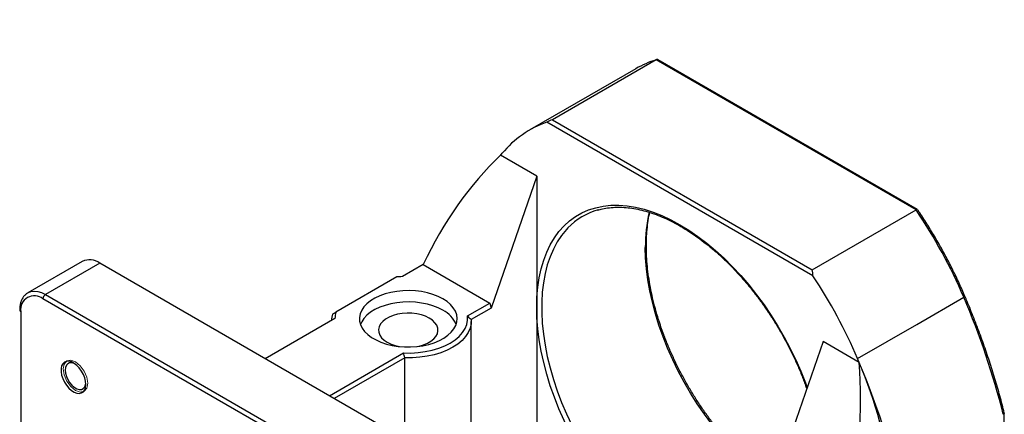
# Model space of a CAD drawing. Header units: millimetres. Extents: x 29 to 270, y 0 to 199.
# Tile 5 of 5: x 169 to 263, y 161 to 199. Entities that reach past the tile are written whole.
import ezdxf

# ---------------------------------------------------------------- set-up
doc = ezdxf.new("R2010")
doc.units = ezdxf.units.MM
doc.layers.add('FORMAT', color=7, linetype='Continuous')
doc.styles.add('SLDTEXTSTYLE0', font='TXT', dxfattribs={"width": 0.75})

msp = doc.modelspace()

# ---------------------------------------------------------------- linework, layer by layer
at = {"color": 7, "linetype": 'Continuous', "lineweight": 25}
for p, q in [((230.218, 195.3318), (220.3185, 189.6169)), ((255.0373, 181.0039), (230.218, 195.3318)), ((255.1796, 181.0344), (230.409, 195.3342)), ((228.2955, 194.4863), (218.1603, 188.6354)), ((245.2007, 174.7084), (219.7842, 189.381)), ((220.3185, 189.6169), (245.1378, 175.289)), ((215.3599, 186.211), (215.5217, 186.4065)), ((218.8217, 184.2209), (215.3653, 186.2162)), ((218.8217, 184.2209), (214.4612, 171.6329)), ((218.8217, 184.2209), (218.8217, 171.7006)), ((245.1378, 175.289), (255.0373, 181.0039)), ((175.4359, 176.0875), (170.2504, 173.094)), ((177.1024, 175.9225), (171.917, 172.929)), ((212.9292, 155.2401), (177.1024, 175.9225)), ((207.9794, 175.783), (205.9999, 174.6403)), ((207.9794, 175.783), (214.3434, 172.1092)), ((205.4642, 174.6032), (199.6523, 171.2481)), ((170.2013, 173.0639), (170.2504, 173.094)), ((207.508, 151.8384), (171.6813, 172.5207)), ((171.917, 172.929), (207.7437, 152.2466)), ((212.213, 170.8794), (214.3434, 172.1092)), ((214.3434, 172.1092), (214.4612, 171.6329)), ((255.1199, 170.0785), (259.5982, 172.6638)), ((169.5599, 171.2957), (169.5599, 129.9243)), ((214.4612, 171.6329), (212.5559, 170.533)), ((218.8217, 171.7006), (218.8217, 153.4645)), ((199.5656, 170.6537), (192.8974, 166.8042)), ((212.5652, 155.4502), (212.5652, 170.3403)), ((249.463, 166.8129), (255.1199, 170.0785)), ((249.4632, 166.8125), (255.1201, 170.0781)), ((246.1632, 168.437), (241.8027, 155.8491)), ((249.6196, 166.4416), (246.1632, 168.437)), ((199.0256, 163.2665), (206.1029, 167.3521)), ((206.2314, 166.8819), (199.4971, 162.9943)), ((206.2314, 159.1067), (206.2314, 166.8819)), ((263.4671, 139.5855), (263.4671, 161.6188))]:
    msp.add_line(p, q, dxfattribs=at)
at = {"color": 8, "linetype": 'Continuous', "lineweight": 25, "flags": 128}
for points in [[(218.8217, 171.7006), (218.8487, 172.6762), (218.9295, 173.6169), (219.0639, 174.5189), (219.2512, 175.3786), (219.4908, 176.1926), (219.7817, 176.9577), (220.1228, 177.671), (220.5127, 178.3296), (220.9499, 178.9308), (221.4326, 179.4724), (221.959, 179.9521), (222.5269, 180.3682), (223.1342, 180.7189), (223.7784, 181.0028), (224.457, 181.2189), (225.1673, 181.3663), (225.9065, 181.4444), (226.6717, 181.4529), (227.4599, 181.3917), (228.268, 181.2612), (229.0927, 181.0618), (229.9308, 180.7943), (230.7791, 180.4597), (231.6341, 180.0595), (232.4925, 179.5951), (233.3508, 179.0684), (234.2059, 178.4815), (235.0541, 177.8367), (235.8922, 177.1365), (236.7169, 176.3837), (237.525, 175.5813), (238.3132, 174.7324), (239.0784, 173.8404), (239.8176, 172.9088), (240.5279, 171.9414), (241.2065, 170.9418), (241.8507, 169.914), (242.458, 168.8622), (243.0259, 167.7904), (243.5523, 166.7029), (244.035, 165.604), (244.4722, 164.498), (244.6396, 164.0387)], [(221.806, 179.2841), (221.662, 179.1305), (221.2011, 178.5684), (220.7866, 177.9474), (220.4202, 177.2701), (220.1034, 176.539), (219.8373, 175.7573), (219.6232, 174.928), (219.4619, 174.0544), (219.354, 173.1402), (219.2999, 172.1889), (219.2999, 171.2044), (219.354, 170.1907), (219.4619, 169.1519), (219.6232, 168.092), (219.8373, 167.0155), (220.1034, 165.9266), (220.4202, 164.8298), (220.7866, 163.7293), (221.2011, 162.6298), (221.662, 161.5355), (222.1675, 160.4509)], [(240.8567, 155.303), (240.2947, 155.7278), (239.4602, 156.4111), (238.6385, 157.1478), (237.8329, 157.9349), (237.0465, 158.7692), (236.2827, 159.6473), (235.5444, 160.5658), (234.8346, 161.5208), (234.1562, 162.5087), (233.5119, 163.5253), (232.9043, 164.5667), (232.3358, 165.6285), (231.8088, 166.7066), (231.3254, 167.7966), (230.8875, 168.894), (230.4968, 169.9946), (230.155, 171.0938), (229.8634, 172.1872), (229.6232, 173.2705), (229.4354, 174.3392), (229.3007, 175.389), (229.2197, 176.4158), (229.1926, 177.4154)], [(170.2504, 173.094), (170.2503, 173.0939), (170.5315, 173.209), (170.8469, 173.2501), (171.1886, 173.2162), (171.5483, 173.1083), (171.917, 172.929)], [(230.5127, 149.3315), (229.9308, 149.7806), (229.0927, 150.4808), (228.268, 151.2336), (227.4599, 152.036), (226.6717, 152.8848), (225.9065, 153.7768), (225.1673, 154.7084), (224.457, 155.6759), (223.7784, 156.6755), (223.1342, 157.7032), (222.5269, 158.755), (221.959, 159.8268), (221.4326, 160.9143), (220.9499, 162.0132), (220.5127, 163.1192), (220.1228, 164.2279), (219.7817, 165.335), (219.4908, 166.436), (219.2512, 167.5267), (219.0639, 168.6027), (218.9295, 169.6598), (218.8487, 170.6938), (218.8217, 171.7006)]]:
    msp.add_lwpolyline(points, dxfattribs=at)
at = {"color": 7, "linetype": 'Continuous', "lineweight": 25, "flags": 128}
for points in [[(209.865, 172.5174), (209.416, 172.7454), (208.9201, 172.9383), (208.3856, 173.0931), (207.8211, 173.2071), (207.2361, 173.2785), (206.64, 173.3061), (206.0427, 173.2895), (205.454, 173.229), (204.8835, 173.1255), (204.3407, 172.9807), (203.8343, 172.797), (203.3728, 172.5775), (202.9638, 172.3257), (202.6138, 172.0458), (202.3288, 171.7423), (202.1133, 171.4203), (201.9709, 171.085), (201.9039, 170.742), (201.9135, 170.3968), (201.9995, 170.0552), (202.1604, 169.7227), (202.3937, 169.4048), (202.6954, 169.1068), (203.0607, 168.8335), (203.4836, 168.5894), (203.957, 168.3785), (204.4733, 168.2043), (205.0239, 168.0696), (205.5998, 167.9767), (206.1916, 167.9271), (206.7895, 167.9216), (207.3837, 167.9602), (207.9645, 168.0424), (208.5223, 168.1668), (209.048, 168.3314), (209.5329, 168.5334), (209.9691, 168.7695), (210.3494, 169.036), (210.6675, 169.3283), (210.9183, 169.6416), (211.0976, 169.971), (211.2025, 170.3108), (211.2313, 170.6556), (211.1834, 170.9997), (211.0597, 171.3375), (210.8622, 171.6633), (210.5941, 171.9719), (210.2599, 172.2582), (209.865, 172.5174)], [(209.865, 171.4287), (209.416, 171.6567), (208.9201, 171.8496), (208.3856, 172.0043), (207.8211, 172.1184), (207.2361, 172.1898), (206.64, 172.2174), (206.0427, 172.2008), (205.454, 172.1403), (204.8835, 172.0367), (204.3407, 171.892), (203.8343, 171.7083), (203.3728, 171.4888), (202.9638, 171.237), (202.6138, 170.957), (202.3288, 170.6536), (202.1133, 170.3316), (201.9948, 170.0681)], [(208.5687, 170.6803), (208.2116, 170.8549), (207.8096, 170.9932), (207.3737, 171.0914), (206.9157, 171.1468), (206.4481, 171.158), (205.9838, 171.1246), (205.5353, 171.0475), (205.1149, 170.9289), (204.734, 170.7719), (204.4031, 170.5809), (204.1312, 170.361), (203.9257, 170.1183), (203.7922, 169.8594), (203.7343, 169.5913), (203.7536, 169.3214), (203.8497, 169.057), (204.0198, 168.8054), (204.2593, 168.5733), (204.5617, 168.3672), (204.9188, 168.1926), (205.3208, 168.0543), (205.7141, 167.9636)], [(206.1029, 167.3521), (206.8042, 167.3441), (207.5019, 167.3862), (208.1852, 167.4777), (208.8437, 167.6173), (209.4673, 167.8027), (210.0464, 168.0312), (210.5721, 168.2993), (211.0365, 168.6028), (211.4324, 168.9371), (211.7536, 169.2971), (211.9954, 169.6773), (212.1539, 170.0717), (212.2268, 170.4745), (212.213, 170.8794)], [(212.5559, 170.533), (212.5527, 170.1171), (212.4632, 169.7044), (212.2887, 169.3009), (212.0316, 168.9123), (211.6957, 168.5444), (211.2858, 168.2023), (210.8078, 167.8911), (210.2687, 167.6151), (209.6762, 167.3785), (209.0388, 167.1846), (208.3657, 167.0362), (207.6667, 166.9354), (206.9518, 166.8838), (206.2314, 166.8819)], [(207.4164, 167.9636), (207.5951, 168), (208.0155, 168.1186), (208.3964, 168.2756), (208.7273, 168.4666), (208.9992, 168.6865), (209.2047, 168.9292), (209.3382, 169.1881), (209.3961, 169.4561), (209.3768, 169.7261), (209.2807, 169.9905), (209.1106, 170.2421), (208.8711, 170.4742), (208.5687, 170.6803)], [(175.7849, 164.3379), (175.7571, 164.6494), (175.6749, 164.9785), (175.5422, 165.3098), (175.3652, 165.6278), (175.1522, 165.9175), (174.9131, 166.1656), (174.6591, 166.3603), (174.4021, 166.4926), (174.1541, 166.5562), (173.9267, 166.5483), (173.7305, 166.4691), (173.5747, 166.3224), (173.4667, 166.1151), (173.4113, 165.8567), (173.4113, 165.5595), (173.4667, 165.2373), (173.5747, 164.9052), (173.7305, 164.5786), (173.9267, 164.273), (174.1541, 164.0025), (174.4021, 163.7798), (174.6591, 163.6153), (174.9131, 163.5168), (175.1522, 163.4887), (175.3652, 163.5326), (175.5422, 163.6462), (175.6749, 163.8242), (175.7571, 164.0584), (175.7849, 164.3379)], [(174.6996, 166.3336), (174.6757, 166.3444), (174.4439, 166.4122), (174.2326, 166.4061), (174.054, 166.3265), (173.9184, 166.1779), (173.8338, 165.9691), (173.805, 165.7121), (173.8338, 165.422), (173.9184, 165.1154), (174.054, 164.8104), (174.2326, 164.5245), (174.4439, 164.2744), (174.6757, 164.0747), (174.9143, 163.937), (175.146, 163.8691), (175.3573, 163.8752), (175.536, 163.9548), (175.6715, 164.1034), (175.7562, 164.3122), (175.7803, 164.4615)]]:
    msp.add_lwpolyline(points, dxfattribs=at)
at = {"color": 7, "linetype": 'Continuous', "lineweight": 18, "flags": 128}
msp.add_lwpolyline([(173.6165, 165.821), (173.7062, 166.29), (173.9617, 166.584), (174.344, 166.6583), (174.795, 166.5016), (175.246, 166.1376), (175.6283, 165.6219), (175.8838, 165.0329), (175.9735, 164.4603), (175.8838, 163.9913), (175.6283, 163.6973), (175.246, 163.623), (174.795, 163.7798), (174.344, 164.1437), (173.9617, 164.6594), (173.7062, 165.2484), (173.6165, 165.821)], dxfattribs=at)
at = {"color": 7, "linetype": 'Continuous', "lineweight": 25}
for centre, radius, start, end in [((233.1277, 186.1071), 9.6727, 107.506509, 119.971486), ((223.0382, 180.1768), 9.7625, 109.470309, 140.346524), ((215.5255, 186.4034), 0.0049, 138.278919, 141.566351), ((226.4498, 174.8188), 6.4424, 105.834056, 136.122805), ((214.262, 153.2881), 49.3031, 23.140814, 34.204687), ((176.1277, 174.5769), 1.6615, 54.082345, 114.607238), ((206.5577, 162.6997), 11.9536, 92.674936, 95.248848), ((204.1377, 147.4427), 49.2909, 23.139853, 33.583972), ((170.8597, 171.4943), 1.3148, 51.325796, 188.684956), ((172.193, 172.4974), 0.5123, 122.60568, 177.394382), ((191.3535, 143.3976), 74.2554, 14.107, 23.211705), ((201.9547, 170.6084), 2.3896, 164.474344, 178.914911), ((208.6291, 169.001), 2.7242, 23.061331, 63.019854), ((201.7574, 170.3325), 2.5258, 163.062686, 177.043841), ((255.1001, 170.0698), 0.0216, 22.501203, 23.723521), ((249.4432, 166.8042), 0.0216, 22.501203, 23.723521), ((181.2185, 137.5467), 74.2551, 14.106991, 23.211366), ((209.3999, 149.3236), 43.711, 7.235054, 23.055246)]:
    msp.add_arc(centre, radius, start, end, dxfattribs=at)
at = {"color": 8, "linetype": 'Continuous', "lineweight": 25}
for centre, radius, start, end in [((243.9986, 177.5276), 14.8064, 167.286159, 180.433985), ((259.5355, 172.8455), 0.1922, 289.056336, 333.491911), ((169.6291, 171.4484), 0.1677, 185.710151, 245.624002)]:
    msp.add_arc(centre, radius, start, end, dxfattribs=at)
at = {"color": 7, "linetype": 'Continuous', "lineweight": 25}
for centre, major_axis, ratio, start_param, end_param in [((216.7004, 154.6921), (20.2712, 35.1089), 0.5773346, 0.6588892, 0.6776563), ((227.8501, 158.9209), (4.0891, 33.5333), 0.7115205, 0.7116061, 1.1326306), ((216.7004, 154.6921), (20.2712, 35.1089), 0.5773346, 5.6056103, 5.6243774), ((225.537, 160.2563), (4.0891, 33.5333), 0.7115205, 4.5627272, 4.9837516)]:
    msp.add_ellipse(centre, major_axis=major_axis, ratio=ratio, start_param=start_param, end_param=end_param, dxfattribs=at)
for points, knots in [([(230.4068, 195.3306), (230.3966, 195.3376), (230.3637, 195.3601), (230.2964, 195.365), (230.2441, 195.3428), (230.218, 195.3318)], [0, 0, 0, 0, 0.1847112, 0.5921945, 1, 1, 1, 1]), ([(224.6454, 180.9893), (224.7943, 181.0312), (225.155, 181.1329), (225.7608, 181.2232), (226.4546, 181.2698), (227.1717, 181.252), (227.9083, 181.1729), (228.6623, 181.0322), (229.4309, 180.8305), (230.2117, 180.5685), (231.0018, 180.247), (231.7986, 179.867), (232.5992, 179.4298), (233.4007, 178.9369), (234.2001, 178.39), (234.9946, 177.7908), (235.7812, 177.1416), (236.5569, 176.4446), (237.3191, 175.7023), (238.0648, 174.9173), (238.7912, 174.0925), (239.4958, 173.2308), (240.1758, 172.3354), (240.8289, 171.4094), (241.4526, 170.4563), (242.0446, 169.4795), (242.6028, 168.4826), (243.1249, 167.4692), (243.61, 166.443), (244.0529, 165.4078), (244.3847, 164.569), (244.5529, 164.0766), (244.6024, 163.9314)], [0, 0, 0, 0, 0.0244417, 0.0592081, 0.0938662, 0.1284164, 0.1628709, 0.1972478, 0.2315667, 0.2658454, 0.3000987, 0.3343384, 0.3685729, 0.4028071, 0.4370448, 0.471289, 0.5055412, 0.539802, 0.5740715, 0.6083493, 0.6426345, 0.6769262, 0.7112235, 0.7455251, 0.77983, 0.8141368, 0.8484444, 0.8827514, 0.9170563, 0.9513578, 0.9856547, 1, 1, 1, 1]), ([(240.9664, 155.3663), (240.7648, 155.5157), (240.298, 155.8617), (239.5748, 156.4636), (238.7988, 157.1593), (238.0367, 157.902), (237.291, 158.6869), (236.5646, 159.5117), (235.86, 160.3734), (235.18, 161.2689), (234.5269, 162.1948), (233.9032, 163.1479), (233.3112, 164.1247), (232.7531, 165.1216), (232.2308, 166.135), (231.7462, 167.1612), (231.3012, 168.1964), (230.8974, 169.2369), (230.536, 170.2788), (230.2186, 171.3184), (229.9461, 172.3517), (229.7194, 173.3751), (229.5395, 174.3848), (229.4067, 175.377), (229.3215, 176.3482), (229.2931, 177.0681), (229.2891, 177.6273), (229.2967, 178.1793), (229.3371, 178.9321), (229.4365, 179.7887), (229.5324, 180.3976), (229.6088, 180.7073), (229.6212, 180.7573)], [0, 0, 0, 0, 0.0273745, 0.0633797, 0.099394, 0.1354174, 0.1714495, 0.2074894, 0.2435362, 0.2795888, 0.315646, 0.3517066, 0.3877693, 0.4238327, 0.4598955, 0.4959561, 0.5320132, 0.5680655, 0.6041116, 0.6401505, 0.6761807, 0.7122014, 0.7482115, 0.7842106, 0.8201983, 0.8561751, 0.8663002, 0.8851957, 0.9211556, 0.9571136, 0.9930723, 1, 1, 1, 1]), ([(255.1775, 181.0308), (255.1729, 181.0345), (255.1584, 181.0464), (255.1104, 181.0402), (255.0617, 181.016), (255.0373, 181.0039)], [0, 0, 0, 0, 0.1847112, 0.5921945, 1, 1, 1, 1]), ([(259.7071, 172.7596), (259.6184, 172.9655), (259.3473, 173.595), (258.8633, 174.6418), (258.2431, 175.8936), (257.5849, 177.1303), (256.8913, 178.3495), (256.1633, 179.5474), (255.5917, 180.4336), (255.2632, 180.9191), (255.1953, 181.0195)], [0, 0, 0, 0, 0.07204089, 0.22026327, 0.36848942, 0.51671097, 0.66493044, 0.81315019, 0.961372, 1, 1, 1, 1]), ([(170.1941, 173.0539), (170.1248, 173.0057), (169.9726, 172.9), (169.7868, 172.6714), (169.6313, 172.3891), (169.5242, 172.0613), (169.47, 171.7379), (169.4645, 171.5194), (169.4623, 171.4318)], [0, 0, 0, 0, 0.1474175, 0.3236167, 0.5023389, 0.685827, 0.8740792, 1, 1, 1, 1]), ([(263.4641, 161.6383), (263.3986, 161.8983), (263.1949, 162.7065), (262.8186, 164.0685), (262.3202, 165.7244), (261.7765, 167.383), (261.1895, 169.0419), (260.5703, 170.6697), (260.0683, 171.9084), (259.7776, 172.5942), (259.7075, 172.7596)], [0, 0, 0, 0, 0.0705807, 0.219339, 0.3680948, 0.5168427, 0.6655834, 0.8143177, 0.9552222, 1, 1, 1, 1]), ([(263.4629, 161.6186), (263.464, 161.6124), (263.4682, 161.5888), (263.4391, 161.5443), (263.3927, 161.5122), (263.3694, 161.4961)], [0, 0, 0, 0, 0.1513616, 0.5756424, 1, 1, 1, 1])]:
    msp.add_open_spline(points, degree=3, knots=knots, dxfattribs=at)
for points in [[(199.3411, 171.0684), (199.4446, 171.1281), (199.5483, 171.188), (199.6523, 171.2481)], [(212.5559, 170.533), (212.442, 170.649), (212.3277, 170.7645), (212.213, 170.8794)], [(206.2314, 166.8819), (206.1879, 167.0385), (206.145, 167.1953), (206.1029, 167.3521)]]:
    msp.add_open_spline(points, degree=3, dxfattribs=at)

# ---------------------------------------------------------------- texts
at = {"layer": 'FORMAT', "color": 7, "insert": (118.109, 198.9921), "char_height": 9.525, "attachment_point": 1, "style": 'SLDTEXTSTYLE0'}
msp.add_mtext('MBA20-EP', dxfattribs=at)

doc.saveas('drawing.dxf')
